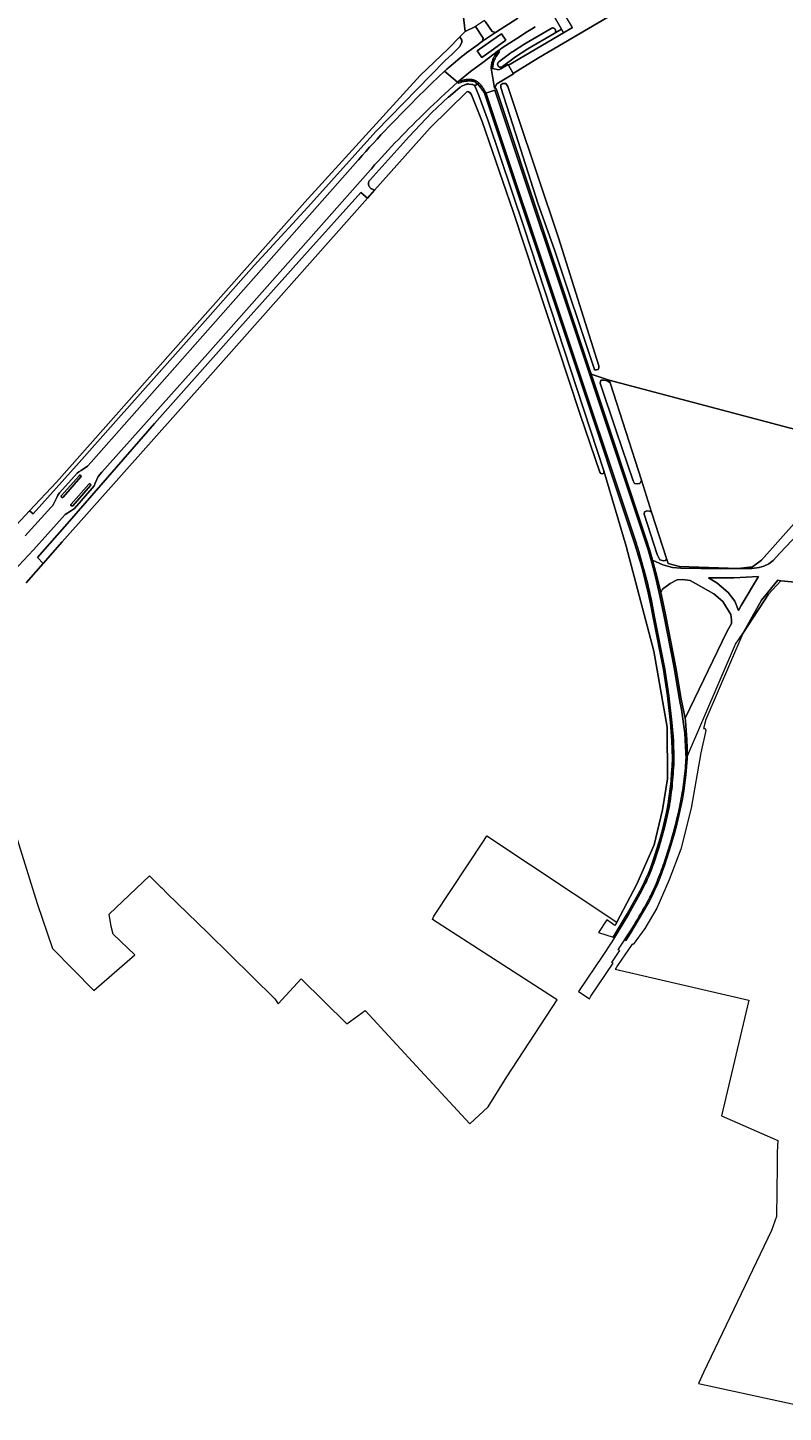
# Model space of a CAD drawing. Header units: metres. Extents: x 152737 to 157444, y 374779 to 378487.
# Tile 15 of 95: x 154939 to 155194, y 374917 to 375383. Entities that reach past the tile are written whole.
import ezdxf
from ezdxf.enums import TextEntityAlignment as Align

# ---------------------------------------------------------------- set-up
doc = ezdxf.new("R2010")
doc.units = ezdxf.units.M
for name, color, linetype, lineweight in [('B-XX-OG-TERREIN_CULTUURSCHEIDING-GV', 7, 'Continuous', 18), ('B-XX-OG-TOPOGRAFIE-T18', 10, 'Continuous', 18), ('B-XX-OG-WATER-GV', 130, 'Continuous', 18), ('B-XX-OG-WEG-GV', 7, 'Continuous', 18), ('B-XX-VH-VERHARDING_GRASBETONSTEEN-GV', 70, 'Continuous', 18), ('B-XX-VH-VERHARDING_TEGEL-GV', 252, 'Continuous', 18)]:
    doc.layers.add(name, color=color, linetype=linetype, lineweight=lineweight)
doc.styles.add('NLCS-ISO-M-T18', font='NLCS-ISO.ttf', dxfattribs={"height": 1.8})

msp = doc.modelspace()

# ---------------------------------------------------------------- linework, layer by layer
at = {"layer": 'B-XX-OG-TERREIN_CULTUURSCHEIDING-GV'}
for points in [[(154884.294, 375407.874), (154932.306, 375213.134), (154932.662, 375213.037), (154935.539, 375215.677), (154937.153, 375217.403), (154940.021, 375220.469), (154949.104, 375230.181), (154991.884, 375278.438), (155000, 375287.587), (155032.681, 375324.429), (155071.494, 375367.114), (155081.032, 375376.18), (155084.835, 375380.076), (155086.581, 375381.864), (155084.054, 375403.945)], [(155084.054, 375403.945), (155086.581, 375381.864), (155090.081, 375383.601)], [(155151.449, 375396.683), (155111.333, 375372.96), (155102.799, 375367.703), (155102.865, 375367.592), (155097.25, 375364.278), (155096.51, 375362.761), (155096.958, 375362.774), (155097.115, 375362.303), (155128.686, 375267.506), (155128.837, 375267.051), (155129.032, 375266.466), (155135.071, 375264.446), (155220.201, 375241.973)], [(154938.551, 375212.045), (154947.245, 375221.604), (154947.924, 375222.32), (154949.206, 375225.018), (154949.57, 375225.74), (154950.203, 375226.519), (154956.153, 375233.136), (154956.69, 375233.64), (154957.402, 375234.116), (154959.601, 375235.497), (154960.834, 375236.862), (155000, 375281.33), (155050.471, 375338.443), (155050.705, 375338.707), (155051.955, 375340.11), (155053.21, 375341.508), (155054.472, 375342.901), (155055.74, 375344.289), (155057.013, 375345.671), (155058.293, 375347.047), (155059.578, 375348.419), (155060.869, 375349.784), (155062.166, 375351.145), (155063.469, 375352.499), (155064.777, 375353.848), (155066.091, 375355.192), (155067.411, 375356.53), (155068.737, 375357.862), (155070.068, 375359.189), (155071.405, 375360.51), (155072.747, 375361.825), (155074.095, 375363.134), (155075.449, 375364.438), (155079.702, 375368.491), (155079.793, 375368.574), (155080.5, 375369.213), (155081.212, 375369.847), (155081.93, 375370.474), (155082.652, 375371.095), (155083.38, 375371.71), (155084.113, 375372.318), (155084.851, 375372.921), (155085.594, 375373.518), (155086.342, 375374.108), (155087.095, 375374.692), (155087.853, 375375.269), (155088.616, 375375.84), (155089.383, 375376.405), (155090.156, 375376.963), (155090.933, 375377.515), (155091.714, 375378.06), (155092.5, 375378.599), (155092.712, 375379.651), (155090.081, 375383.601), (155086.581, 375381.864), (155084.835, 375380.076), (155085.479, 375378.996), (155085.452, 375378.214), (155084.688, 375376.749), (155082.36, 375374.306), (155079.808, 375372.05), (155056.556, 375348.199), (155033.66, 375322.737), (155015.667, 375303.153), (155011.164, 375298.092), (155000, 375285.509), (154968.258, 375249.734), (154956.825, 375236.82), (154941.319, 375219.484), (154940.021, 375220.469), (154937.153, 375217.403)], [(155093.441, 375385.122), (155095.681, 375381.822), (155096.782, 375381.521), (155104.361, 375386.382)], [(155110.117, 375383.424), (155108.874, 375382.665), (155107.636, 375381.899), (155106.402, 375381.126), (155105.173, 375380.347), (155103.947, 375379.561), (155102.726, 375378.768), (155101.51, 375377.968), (155100.297, 375377.162), (155099.09, 375376.349), (155097.886, 375375.53), (155097.801, 375375.471), (155098.212, 375375.187), (155096.999, 375373.435), (155096.673, 375372.822), (155096.398, 375372.184), (155096.177, 375371.526), (155096.006, 375370.835), (155095.893, 375370.132), (155095.839, 375369.402), (155097.994, 375368.966), (155098.635, 375369.332), (155099.139, 375370.045), (155099.067, 375369.996), (155098.991, 375369.953), (155098.912, 375369.917), (155098.83, 375369.887), (155098.745, 375369.865), (155098.659, 375369.851), (155098.572, 375369.844), (155098.485, 375369.845), (155098.398, 375369.853), (155098.313, 375369.869), (155098.228, 375369.892), (155098.147, 375369.922), (155098.068, 375369.96), (155097.993, 375370.004), (155097.922, 375370.054), (155097.855, 375370.111), (155097.794, 375370.173), (155097.738, 375370.24), (155097.689, 375370.312), (155097.646, 375370.388), (155097.609, 375370.467), (155097.58, 375370.55), (155097.558, 375370.634), (155097.544, 375370.72), (155097.537, 375370.807), (155097.537, 375370.894), (155097.546, 375370.981), (155097.561, 375371.067), (155097.585, 375371.151), (155097.615, 375371.233), (155097.652, 375371.312), (155097.697, 375371.387), (155097.747, 375371.458), (155097.804, 375371.524), (155097.866, 375371.585), (155097.933, 375371.641), (155102.411, 375375.025), (155102.482, 375375.074), (155106.686, 375377.713), (155115.556, 375382.922), (155115.633, 375382.963), (155115.713, 375382.997), (155115.796, 375383.024), (155115.881, 375383.044), (155115.968, 375383.056), (155116.055, 375383.06), (155116.142, 375383.057), (155116.228, 375383.046), (155116.314, 375383.028), (155116.397, 375383.002), (155116.478, 375382.97), (155116.556, 375382.93), (155116.63, 375382.884), (155116.699, 375382.831), (155116.764, 375382.773), (155116.823, 375382.709), (155116.877, 375382.64), (155116.924, 375382.567), (155116.965, 375382.49), (155116.999, 375382.409), (155117.026, 375382.326), (155117.045, 375382.241), (155117.058, 375382.155), (155117.062, 375382.068), (155117.059, 375381.981), (155117.048, 375381.894), (155117.03, 375381.809), (155117.004, 375381.725), (155116.971, 375381.644), (155116.932, 375381.567), (155116.885, 375381.493), (155116.833, 375381.423), (155116.774, 375381.358), (155116.71, 375381.299), (155116.642, 375381.245), (155116.569, 375381.198), (155119.006, 375382.666), (155116.39, 375387.116)], [(154938.906, 375196.296), (154944.663, 375202.818), (154942.74, 375204.812), (154953.519, 375217.041), (154982.164, 375249.923), (155000, 375270.116), (155008.859, 375280.146), (155032.569, 375306.549), (155051.48, 375327.725), (155053.775, 375325.714), (155056.169, 375328.409), (155055.175, 375328.867), (155055.023, 375328.953), (155054.88, 375329.052), (155054.745, 375329.164), (155054.621, 375329.287), (155054.509, 375329.42), (155054.408, 375329.562), (155054.32, 375329.713), (155054.245, 375329.87), (155054.185, 375330.034), (155054.139, 375330.203), (155054.108, 375330.374), (155054.091, 375330.548), (155054.091, 375330.722), (155054.105, 375330.896), (155054.134, 375331.068), (155054.179, 375331.237), (155054.238, 375331.401), (155054.31, 375331.56), (155054.397, 375331.711), (155054.496, 375331.855), (155054.608, 375331.989), (155067.766, 375346.495), (155075.318, 375354.542), (155075.417, 375354.641), (155080.924, 375359.74), (155080.996, 375359.803), (155084.873, 375363.063), (155085.011, 375363.169), (155085.157, 375363.263), (155085.312, 375363.343), (155086.768, 375364.025), (155086.918, 375364.088), (155087.073, 375364.139), (155087.231, 375364.177), (155087.393, 375364.202), (155087.555, 375364.213), (155087.718, 375364.212), (155087.881, 375364.197), (155088.878, 375364.064), (155089.049, 375364.033), (155089.218, 375363.988), (155089.382, 375363.928), (155089.54, 375363.854), (155089.69, 375363.766), (155089.762, 375363.716), (155089.816, 375363.59), (155090.731, 375364.299), (155090.444, 375364.519), (155090.139, 375364.713), (155089.82, 375364.878), (155089.486, 375365.015), (155089.138, 375365.124), (155088.784, 375365.199), (155088.424, 375365.244), (155088.062, 375365.257), (155087.447, 375365.217), (155087.243, 375365.192), (155087.14, 375365.184), (155087.038, 375365.167), (155086.835, 375365.142), (155086.228, 375365.033), (155085.628, 375364.889), (155085.432, 375364.83), (155085.332, 375364.805), (155085.235, 375364.772), (155085.038, 375364.712), (155084.458, 375364.502), (155084.02, 375364.81), (155079.751, 375360.872), (155078.519, 375359.729), (155077.292, 375358.581), (155076.07, 375357.427), (155074.854, 375356.266), (155073.644, 375355.1), (155072.439, 375353.929), (155071.24, 375352.751), (155070.046, 375351.568), (155068.858, 375350.38), (155067.676, 375349.185), (155066.499, 375347.985), (155065.328, 375346.78), (155064.163, 375345.568), (155063.003, 375344.352), (155061.85, 375343.13), (155060.702, 375341.902), (155059.56, 375340.669), (155058.424, 375339.43), (155057.294, 375338.186), (155056.17, 375336.937), (155055.052, 375335.682), (155054.744, 375335.335), (155000, 375273.43), (154964.417, 375233.488), (154963.16, 375232.045), (154962.198, 375229.797), (154961.817, 375228.958), (154961.163, 375228.119), (154955.169, 375221.289), (154954.154, 375220.592), (154952.031, 375219.269), (154951.037, 375218.155), (154941.45, 375207.35), (154932.962, 375198.423)], [(154933.924, 375116.435), (154942.662, 375088.278), (154947.774, 375073.176), (154961.715, 375059.003), (154975.523, 375071.01), (154968.179, 375077.966), (154967.507, 375080.596), (154966.832, 375084.716), (154980.408, 375097.617), (154984.253, 375093.855), (154984.547, 375093.567), (154984.595, 375093.613), (154986.423, 375091.724), (155000, 375078.394), (155022.59, 375056.214), (155023.752, 375054.588), (155031.419, 375062.953), (155046.754, 375047.85), (155053.028, 375052.264), (155071.616, 375032.05), (155088.198, 375014.192), (155094.324, 375019.85), (155100.659, 375029.959), (155117.55, 375055.858), (155116.718, 375056.395), (155075.642, 375082.893), (155076.03, 375084.096), (155093.009, 375109.675), (155093.921, 375111.049), (155137.603, 375082.005), (155144.341, 375094.784), (155150.15, 375108.028), (155152.983, 375119.872), (155154.633, 375130.321), (155154.564, 375147.643), (155150.027, 375173.215), (155140.816, 375208.617), (155133.235, 375234.021), (155133.23, 375233.241), (155132.995, 375233.025), (155132.683, 375232.986), (155132.252, 375233.065), (155131.939, 375233.534), (155125.295, 375252.943), (155102.782, 375321.301), (155092.346, 375351.587), (155088.788, 375360.587), (155088.28, 375361.253), (155087.733, 375361.527), (155087.249, 375361.699), (155074.851, 375349.444), (155056.169, 375328.409), (155053.775, 375325.714), (155000, 375265.168), (154951.027, 375210.029), (154944.663, 375202.818), (154938.906, 375196.296)], [(155284.849, 375188.159), (155192.779, 375196.887), (155188.7, 375192.453), (155179.996, 375179.194), (155167.515, 375150.278), (155166.791, 375147.208), (155167.347, 375147.18), (155167.582, 375146.515), (155165.936, 375139.004), (155162.621, 375120.449), (155159.122, 375106.65), (155155.26, 375096.263), (155151.11, 375086.718), (155147.092, 375079.947), (155143.146, 375074.482), (155142.839, 375074.646), (155137.895, 375067.404), (155137.418, 375066.675), (155137.118, 375066.218), (155182.017, 375055.796), (155172.809, 375016.803), (155191.768, 375008.526), (155191.606, 375004.643), (155191.551, 375000), (155191.348, 374982.898), (155189.664, 374978.277), (155166.803, 374930.434), (155165.054, 374926.773), (155209.552, 374917.023)]]:
    msp.add_lwpolyline(points, dxfattribs=at)
for points in [[(155101.164, 375370.505), (155119.706, 375381.475), (155119.006, 375382.666), (155116.569, 375381.198), (155107.737, 375376.012), (155103.582, 375373.403), (155099.139, 375370.045), (155098.635, 375369.332), (155101.054, 375370.714)], [(155133.235, 375234.021), (155140.816, 375208.617), (155150.027, 375173.215), (155154.564, 375147.643), (155154.633, 375130.321), (155152.983, 375119.872), (155150.15, 375108.028), (155144.341, 375094.784), (155137.603, 375082.005), (155137.003, 375080.902), (155134.221, 375082.853), (155131.501, 375078.581), (155136.379, 375076.987), (155141.139, 375084.833), (155145.504, 375092.735), (155146.479, 375094.636), (155147.392, 375096.569), (155148.242, 375098.529), (155149.028, 375100.518), (155149.749, 375102.53), (155150.405, 375104.565), (155151.319, 375107.409), (155152.165, 375110.264), (155152.952, 375113.155), (155153.667, 375116.041), (155154.321, 375118.959), (155154.907, 375121.883), (155155.273, 375124.411), (155155.588, 375126.947), (155155.854, 375129.487), (155156.07, 375132.034), (155156.235, 375134.583), (155156.35, 375137.136), (155156.188, 375143.201), (155155.675, 375149.245), (155154.627, 375158.184), (155153.308, 375167.081), (155149.861, 375184.638), (155149.058, 375188.798), (155148.167, 375192.939), (155147.188, 375197.061), (155146.121, 375201.161), (155144.967, 375205.237), (155143.726, 375209.287), (155125.052, 375265.275), (155093.187, 375360.814), (155092.951, 375361.365), (155091.987, 375362.849), (155090.731, 375364.299), (155089.816, 375363.59), (155091.236, 375360.299), (155094.325, 375351.76), (155106.434, 375315.82)], [(155131.33, 375268.132), (155130.646, 375267.921), (155130.119, 375268.027), (155129.856, 375268.764), (155116.712, 375308.4), (155111.138, 375323.771), (155103.514, 375347.616), (155098.572, 375362.987), (155098.572, 375363.934), (155099.309, 375364.407), (155100.256, 375364.407), (155100.94, 375363.354), (155104.043, 375354.248), (155117.976, 375312.453), (155131.593, 375269.342), (155131.593, 375268.658)], [(155149.622, 375203.929), (155153.097, 375202.34), (155156.355, 375201.479), (155159.123, 375201.238), (155172.559, 375200.937), (155178.38, 375201.046), (155158.735, 375201.79), (155154.866, 375202.832), (155154.341, 375204.468), (155153.993, 375203.807), (155153.308, 375203.702), (155152.151, 375203.966), (155151.151, 375205.755), (155146.84, 375219.336), (155146.945, 375220.178), (155147.735, 375220.546), (155148.577, 375220.441), (155149.347, 375220.011), (155145.884, 375230.789), (155145.317, 375229.758), (155144.685, 375229.547), (155143.58, 375229.758), (155143.107, 375230.653), (155137.376, 375247.392), (155132.012, 375263.5), (155132.276, 375264.447), (155133.329, 375264.552), (155134.381, 375264.236), (155135.351, 375263.575), (155135.071, 375264.446), (155129.032, 375266.466), (155129.555, 375264.897), (155147.636, 375210.608), (155148.595, 375207.477), (155149.51, 375204.335)], [(155135.071, 375264.446), (155135.351, 375263.575), (155145.884, 375230.789), (155149.347, 375220.011), (155154.341, 375204.468), (155154.866, 375202.832), (155158.735, 375201.79), (155178.38, 375201.046), (155183.292, 375201.641), (155186.268, 375203.873), (155220.201, 375241.973)], [(155224.765, 375240.578), (155220.201, 375241.973), (155186.268, 375203.873), (155183.292, 375201.641), (155178.38, 375201.046), (155183.052, 375201.133), (155185.524, 375201.409), (155187.131, 375201.851), (155188.733, 375202.652), (155190.241, 375203.828), (155192.455, 375206.223), (155220.766, 375236.161)], [(155152.398, 375192.973), (155152.621, 375192.038), (155153.959, 375185.607), (155157.442, 375167.815), (155159.227, 375157.063), (155160.612, 375150.685), (155174.641, 375179.822), (155176.171, 375182.594), (155176.23, 375183.825), (155176.02, 375185.562), (155173.337, 375190.037), (155170.285, 375192.512), (155162.287, 375197.094), (155159.866, 375197.358), (155157.971, 375197.306), (155155.549, 375196.043), (155153.022, 375194.097)], [(155179.497, 375188.62), (155185.246, 375198.38), (155176.951, 375197.98), (155168.498, 375197.966), (155171.286, 375196.248), (155175.075, 375193.036), (155177.284, 375190.141), (155178.592, 375186.981)], [(155179.996, 375179.194), (155188.7, 375192.453), (155192.779, 375196.887), (155191.789, 375197.145), (155186.293, 375190.419)]]:
    msp.add_lwpolyline(points, close=True, dxfattribs=at)
at = {"layer": 'B-XX-OG-WATER-GV'}
for points in [[(155084.835, 375380.076), (155081.032, 375376.18), (155071.494, 375367.114), (155032.681, 375324.429), (155000, 375287.587), (154991.884, 375278.438), (154949.104, 375230.181), (154940.021, 375220.469), (154941.319, 375219.484), (154956.825, 375236.82), (154968.258, 375249.734), (155000, 375285.509), (155011.164, 375298.092), (155015.667, 375303.153), (155033.66, 375322.737), (155056.556, 375348.199), (155079.808, 375372.05), (155082.36, 375374.306), (155084.688, 375376.749), (155085.452, 375378.214), (155085.479, 375378.996)], [(155099.139, 375370.045), (155103.582, 375373.403), (155107.737, 375376.012), (155116.569, 375381.198), (155116.642, 375381.245), (155116.71, 375381.299), (155116.774, 375381.358), (155116.833, 375381.423), (155116.885, 375381.493), (155116.932, 375381.567), (155116.971, 375381.644), (155117.004, 375381.725), (155117.03, 375381.809), (155117.048, 375381.894), (155117.059, 375381.981), (155117.062, 375382.068), (155117.058, 375382.155), (155117.045, 375382.241), (155117.026, 375382.326), (155116.999, 375382.409), (155116.965, 375382.49), (155116.924, 375382.567), (155116.877, 375382.64), (155116.823, 375382.709), (155116.764, 375382.773), (155116.699, 375382.831), (155116.63, 375382.884), (155116.556, 375382.93), (155116.478, 375382.97), (155116.397, 375383.002), (155116.314, 375383.028), (155116.228, 375383.046), (155116.142, 375383.057), (155116.055, 375383.06), (155115.968, 375383.056), (155115.881, 375383.044), (155115.796, 375383.024), (155115.713, 375382.997), (155115.633, 375382.963), (155115.556, 375382.922), (155106.686, 375377.713), (155102.482, 375375.074), (155102.411, 375375.025), (155097.933, 375371.641), (155097.866, 375371.585), (155097.804, 375371.524), (155097.747, 375371.458), (155097.697, 375371.387), (155097.652, 375371.312), (155097.615, 375371.233), (155097.585, 375371.151), (155097.561, 375371.067), (155097.546, 375370.981), (155097.537, 375370.894), (155097.537, 375370.807), (155097.544, 375370.72), (155097.558, 375370.634), (155097.58, 375370.55), (155097.609, 375370.467), (155097.646, 375370.388), (155097.689, 375370.312), (155097.738, 375370.24), (155097.794, 375370.173), (155097.855, 375370.111), (155097.922, 375370.054), (155097.993, 375370.004), (155098.068, 375369.96), (155098.147, 375369.922), (155098.228, 375369.892), (155098.313, 375369.869), (155098.398, 375369.853), (155098.485, 375369.845), (155098.572, 375369.844), (155098.659, 375369.851), (155098.745, 375369.865), (155098.83, 375369.887), (155098.912, 375369.917), (155098.991, 375369.953), (155099.067, 375369.996)], [(155056.169, 375328.409), (155074.851, 375349.444), (155087.249, 375361.699), (155087.733, 375361.527), (155088.28, 375361.253), (155088.788, 375360.587), (155092.346, 375351.587), (155102.782, 375321.301), (155125.295, 375252.943), (155131.939, 375233.534), (155132.252, 375233.065), (155132.683, 375232.986), (155132.995, 375233.025), (155133.23, 375233.241), (155133.235, 375234.021), (155106.434, 375315.82), (155094.325, 375351.76), (155091.236, 375360.299), (155089.816, 375363.59), (155089.762, 375363.716), (155089.69, 375363.766), (155089.54, 375363.854), (155089.382, 375363.928), (155089.218, 375363.988), (155089.049, 375364.033), (155088.878, 375364.064), (155087.881, 375364.197), (155087.718, 375364.212), (155087.555, 375364.213), (155087.393, 375364.202), (155087.231, 375364.177), (155087.073, 375364.139), (155086.918, 375364.088), (155086.768, 375364.025), (155085.312, 375363.343), (155085.157, 375363.263), (155085.011, 375363.169), (155084.873, 375363.063), (155080.996, 375359.803), (155080.924, 375359.74), (155075.417, 375354.641), (155075.318, 375354.542), (155067.766, 375346.495), (155054.608, 375331.989), (155054.496, 375331.855), (155054.397, 375331.711), (155054.31, 375331.56), (155054.238, 375331.401), (155054.179, 375331.237), (155054.134, 375331.068), (155054.105, 375330.896), (155054.091, 375330.722), (155054.091, 375330.548), (155054.108, 375330.374), (155054.139, 375330.203), (155054.185, 375330.034), (155054.245, 375329.87), (155054.32, 375329.713), (155054.408, 375329.562), (155054.509, 375329.42), (155054.621, 375329.287), (155054.745, 375329.164), (155054.88, 375329.052), (155055.023, 375328.953), (155055.175, 375328.867)], [(155131.33, 375268.132), (155131.593, 375268.658), (155131.593, 375269.342), (155117.976, 375312.453), (155104.043, 375354.248), (155100.94, 375363.354), (155100.256, 375364.407), (155099.309, 375364.407), (155098.572, 375363.934), (155098.572, 375362.987), (155103.514, 375347.616), (155111.138, 375323.771), (155116.712, 375308.4), (155129.856, 375268.764), (155130.119, 375268.027), (155130.646, 375267.921)], [(154944.663, 375202.818), (154951.027, 375210.029), (155000, 375265.168), (155053.775, 375325.714), (155051.48, 375327.725), (155032.569, 375306.549), (155008.859, 375280.146), (155000, 375270.116), (154982.164, 375249.923), (154953.519, 375217.041), (154942.74, 375204.812)], [(155145.884, 375230.789), (155135.351, 375263.575), (155134.381, 375264.236), (155133.329, 375264.552), (155132.276, 375264.447), (155132.012, 375263.5), (155137.376, 375247.392), (155143.107, 375230.653), (155143.58, 375229.758), (155144.685, 375229.547), (155145.317, 375229.758)], [(155154.341, 375204.468), (155149.347, 375220.011), (155148.577, 375220.441), (155147.735, 375220.546), (155146.945, 375220.178), (155146.84, 375219.336), (155151.151, 375205.755), (155152.151, 375203.966), (155153.308, 375203.702), (155153.993, 375203.807)]]:
    msp.add_lwpolyline(points, close=True, dxfattribs=at)
at = {"layer": 'B-XX-OG-WEG-GV'}
for points in [[(155122.677, 375383.257), (155119.706, 375381.475), (155101.164, 375370.505), (155102.799, 375367.703), (155111.333, 375372.96), (155151.449, 375396.683)], [(155104.361, 375386.382), (155096.782, 375381.521), (155092.5, 375378.599), (155091.714, 375378.06), (155090.933, 375377.515), (155090.156, 375376.963), (155089.383, 375376.405), (155088.616, 375375.84), (155087.853, 375375.269), (155087.095, 375374.692), (155086.342, 375374.108), (155085.594, 375373.518), (155084.851, 375372.921), (155084.113, 375372.318), (155083.38, 375371.71), (155082.652, 375371.095), (155081.93, 375370.474), (155081.212, 375369.847), (155080.5, 375369.213), (155079.793, 375368.574), (155079.702, 375368.491), (155084.02, 375364.81), (155088.393, 375368.397), (155092.537, 375371.493), (155097.801, 375375.471), (155097.886, 375375.53), (155099.09, 375376.349), (155100.297, 375377.162), (155101.51, 375377.968), (155102.726, 375378.768), (155103.947, 375379.561), (155105.173, 375380.347), (155106.402, 375381.126), (155107.636, 375381.899), (155108.874, 375382.665), (155110.117, 375383.424)], [(154932.962, 375198.423), (154941.45, 375207.35), (154951.037, 375218.155), (154952.031, 375219.269), (154954.154, 375220.592), (154955.169, 375221.289), (154961.163, 375228.119), (154961.817, 375228.958), (154962.198, 375229.797), (154963.16, 375232.045), (154964.417, 375233.488), (155000, 375273.43), (155054.744, 375335.335), (155055.052, 375335.682), (155056.17, 375336.937), (155057.294, 375338.186), (155058.424, 375339.43), (155059.56, 375340.669), (155060.702, 375341.902), (155061.85, 375343.13), (155063.003, 375344.352), (155064.163, 375345.568), (155065.328, 375346.78), (155066.499, 375347.985), (155067.676, 375349.185), (155068.858, 375350.38), (155070.046, 375351.568), (155071.24, 375352.751), (155072.439, 375353.929), (155073.644, 375355.1), (155074.854, 375356.266), (155076.07, 375357.427), (155077.292, 375358.581), (155078.519, 375359.729), (155079.751, 375360.872), (155084.02, 375364.81), (155079.702, 375368.491), (155075.449, 375364.438), (155074.095, 375363.134), (155072.747, 375361.825), (155071.405, 375360.51), (155070.068, 375359.189), (155068.737, 375357.862), (155067.411, 375356.53), (155066.091, 375355.192), (155064.777, 375353.848), (155063.469, 375352.499), (155062.166, 375351.145), (155060.869, 375349.784), (155059.578, 375348.419), (155058.293, 375347.047), (155057.013, 375345.671), (155055.74, 375344.289), (155054.472, 375342.901), (155053.21, 375341.508), (155051.955, 375340.11), (155050.705, 375338.707), (155050.471, 375338.443), (155000, 375281.33), (154960.834, 375236.862), (154959.601, 375235.497), (154957.402, 375234.116), (154956.69, 375233.64), (154956.153, 375233.136), (154950.203, 375226.519), (154949.57, 375225.74), (154949.206, 375225.018), (154947.924, 375222.32), (154947.245, 375221.604), (154938.551, 375212.045)], [(155220.766, 375236.161), (155192.455, 375206.223), (155190.241, 375203.828), (155188.733, 375202.652), (155187.131, 375201.851), (155185.524, 375201.409), (155183.052, 375201.133), (155178.38, 375201.046), (155172.559, 375200.937), (155159.123, 375201.238), (155156.355, 375201.479), (155153.097, 375202.34), (155149.622, 375203.929), (155150.323, 375201.387), (155151.066, 375198.548), (155151.087, 375198.467), (155152.398, 375192.973), (155153.022, 375194.097), (155155.549, 375196.043), (155157.971, 375197.306), (155159.866, 375197.358), (155162.287, 375197.094), (155170.285, 375192.512), (155173.337, 375190.037), (155176.02, 375185.562), (155176.23, 375183.825), (155176.171, 375182.594), (155174.641, 375179.822), (155160.612, 375150.685), (155160.699, 375149.862), (155161.141, 375143.445), (155161.367, 375138.038), (155177.567, 375175.642), (155179.996, 375179.194), (155186.293, 375190.419), (155191.789, 375197.145), (155192.779, 375196.887), (155284.849, 375188.159)]]:
    msp.add_lwpolyline(points, dxfattribs=at)
for points in [[(155119.006, 375382.666), (155119.706, 375381.475), (155122.677, 375383.257), (155122.017, 375384.372), (155119.386, 375388.816), (155116.39, 375387.116)], [(155092.5, 375378.599), (155096.782, 375381.521), (155095.681, 375381.822), (155093.441, 375385.122), (155093.11, 375385.61), (155090.081, 375383.601), (155092.712, 375379.651)], [(155096.12, 375375.956), (155092.208, 375373.138), (155090.671, 375375.387), (155095.219, 375378.601), (155098.888, 375381.043), (155100.296, 375378.928)], [(155096.12, 375375.956), (155100.296, 375378.928), (155098.888, 375381.043), (155095.219, 375378.601), (155090.671, 375375.387), (155092.208, 375373.138)], [(155093.607, 375361.102), (155096.641, 375362.141), (155097.115, 375362.303), (155096.958, 375362.774), (155096.51, 375362.761), (155095.346, 375369.501), (155095.352, 375369.641), (155095.369, 375369.906), (155095.394, 375370.171), (155095.428, 375370.435), (155095.469, 375370.698), (155095.518, 375370.959), (155095.575, 375371.219), (155095.639, 375371.477), (155095.712, 375371.733), (155095.792, 375371.987), (155095.88, 375372.238), (155095.975, 375372.487), (155096.077, 375372.732), (155096.187, 375372.975), (155096.304, 375373.213), (155096.429, 375373.449), (155096.56, 375373.68), (155097.801, 375375.471), (155092.537, 375371.493), (155088.393, 375368.397), (155084.02, 375364.81), (155084.223, 375364.903), (155084.483, 375365.014), (155084.747, 375365.117), (155085.014, 375365.214), (155085.283, 375365.303), (155085.555, 375365.384), (155085.829, 375365.457), (155086.105, 375365.523), (155086.382, 375365.581), (155086.661, 375365.631), (155086.942, 375365.673), (155087.223, 375365.707), (155087.506, 375365.733), (155087.789, 375365.752), (155088.072, 375365.762), (155088.241, 375365.76), (155088.433, 375365.751), (155088.623, 375365.733), (155088.813, 375365.707), (155089.002, 375365.674), (155089.189, 375365.633), (155089.374, 375365.584), (155089.557, 375365.527), (155089.737, 375365.463), (155089.915, 375365.391), (155090.089, 375365.312), (155090.26, 375365.225), (155090.427, 375365.132), (155090.591, 375365.032), (155090.749, 375364.924), (155090.904, 375364.811), (155091.053, 375364.691), (155091.216, 375364.534), (155091.428, 375364.321), (155091.634, 375364.102), (155091.834, 375363.878), (155092.028, 375363.648), (155092.216, 375363.413), (155092.397, 375363.174), (155092.572, 375362.93), (155092.74, 375362.681), (155092.902, 375362.428), (155093.057, 375362.17), (155093.205, 375361.909), (155093.346, 375361.643), (155093.48, 375361.374)], [(155096.51, 375362.761), (155097.25, 375364.278), (155102.865, 375367.592), (155102.799, 375367.703), (155101.164, 375370.505), (155101.054, 375370.714), (155098.635, 375369.332), (155097.994, 375368.966), (155095.839, 375369.402), (155095.346, 375369.501)], [(155136.867, 375076.827), (155135.952, 375075.398), (155132.9, 375070.863), (155124.727, 375058.719), (155127.993, 375056.573), (155128.393, 375056.273), (155128.925, 375057.069), (155136.363, 375068.215), (155135.919, 375068.45), (155138.589, 375072.449), (155138.081, 375072.771), (155138.682, 375073.652), (155139.363, 375074.669), (155140.036, 375075.69), (155140.33, 375076.141), (155140.704, 375076.715), (155141.364, 375077.745), (155142.018, 375078.779), (155142.665, 375079.817), (155143.305, 375080.859), (155143.938, 375081.906), (155144.565, 375082.957), (155145.184, 375084.012), (155145.797, 375085.07), (155146.403, 375086.133), (155147.002, 375087.2), (155147.593, 375088.271), (155148.178, 375089.345), (155148.756, 375090.424), (155149.07, 375091.017), (155149.435, 375091.784), (155149.793, 375092.554), (155150.144, 375093.327), (155150.487, 375094.103), (155150.823, 375094.883), (155151.152, 375095.666), (155151.473, 375096.452), (155151.787, 375097.241), (155152.093, 375098.033), (155152.392, 375098.827), (155152.684, 375099.625), (155152.968, 375100.425), (155153.244, 375101.228), (155153.513, 375102.033), (155153.774, 375102.841), (155153.971, 375103.469), (155154.324, 375104.526), (155154.669, 375105.586), (155155.007, 375106.648), (155155.337, 375107.713), (155155.66, 375108.78), (155155.974, 375109.849), (155156.282, 375110.921), (155156.581, 375111.995), (155156.873, 375113.07), (155157.157, 375114.148), (155157.433, 375115.228), (155157.701, 375116.31), (155157.962, 375117.394), (155158.215, 375118.479), (155158.46, 375119.567), (155158.697, 375120.656), (155158.781, 375121.049), (155158.968, 375121.958), (155159.148, 375122.869), (155159.319, 375123.781), (155159.483, 375124.695), (155159.639, 375125.61), (155159.787, 375126.526), (155159.927, 375127.444), (155160.06, 375128.363), (155160.184, 375129.283), (155160.3, 375130.204), (155160.409, 375131.126), (155160.509, 375132.048), (155160.602, 375132.972), (155160.686, 375133.896), (155160.763, 375134.821), (155160.831, 375135.747), (155160.892, 375136.674), (155160.91, 375136.979), (155160.642, 375143.408), (155160.49, 375145.619), (155159.334, 375153.641), (155158.752, 375156.87), (155156.951, 375167.722), (155153.472, 375185.491), (155152.131, 375191.937), (155150.603, 375198.341), (155149.835, 375201.275), (155149.029, 375204.2), (155148.118, 375207.328), (155147.163, 375210.444), (155128.211, 375267.348), (155096.641, 375362.141), (155093.607, 375361.102), (155093.652, 375361.001), (155144.204, 375209.433), (155144.283, 375209.184), (155144.66, 375207.981), (155145.029, 375206.776), (155145.391, 375205.568), (155145.744, 375204.358), (155146.091, 375203.146), (155146.429, 375201.932), (155146.76, 375200.716), (155147.083, 375199.497), (155147.398, 375198.276), (155147.706, 375197.054), (155148.005, 375195.83), (155148.297, 375194.603), (155148.582, 375193.375), (155148.858, 375192.145), (155149.127, 375190.913), (155149.387, 375189.68), (155149.64, 375188.445), (155149.885, 375187.209), (155150.123, 375185.971), (155150.352, 375184.731), (155153.801, 375167.167), (155155.123, 375158.251), (155156.172, 375149.299), (155156.687, 375143.223), (155156.85, 375137.128), (155156.846, 375137.025), (155156.806, 375136.006), (155156.757, 375134.987), (155156.701, 375133.968), (155156.636, 375132.95), (155156.563, 375131.932), (155156.483, 375130.915), (155156.394, 375129.898), (155156.298, 375128.883), (155156.193, 375127.868), (155156.081, 375126.854), (155155.961, 375125.84), (155155.832, 375124.828), (155155.696, 375123.817), (155155.552, 375122.807), (155155.4, 375121.798), (155155.314, 375121.346), (155155.115, 375120.334), (155154.909, 375119.325), (155154.695, 375118.317), (155154.473, 375117.31), (155154.243, 375116.306), (155154.005, 375115.303), (155153.76, 375114.302), (155153.506, 375113.303), (155153.245, 375112.306), (155152.977, 375111.311), (155152.7, 375110.318), (155152.416, 375109.328), (155152.124, 375108.339), (155151.825, 375107.353), (155151.518, 375106.369), (155151.203, 375105.388), (155150.881, 375104.409), (155150.729, 375103.915), (155150.507, 375103.221), (155150.278, 375102.53), (155150.041, 375101.841), (155149.797, 375101.154), (155149.545, 375100.47), (155149.286, 375099.79), (155149.019, 375099.112), (155148.745, 375098.437), (155148.464, 375097.765), (155148.175, 375097.096), (155147.879, 375096.431), (155147.575, 375095.768), (155147.265, 375095.109), (155146.947, 375094.454), (155146.622, 375093.802), (155146.289, 375093.154), (155145.95, 375092.509), (155141.567, 375084.575)], [(154951.171, 375225.024), (154951.119, 375225.019), (154951.067, 375225.022), (154951.016, 375225.033), (154950.967, 375225.051), (154950.922, 375225.077), (154950.881, 375225.109), (154950.843, 375225.147), (154950.809, 375225.19), (154950.782, 375225.239), (154950.763, 375225.29), (154950.751, 375225.344), (154950.747, 375225.399), (154950.751, 375225.454), (154950.763, 375225.508), (154950.783, 375225.56), (154950.81, 375225.608), (154950.843, 375225.652), (154956.744, 375232.344), (154956.783, 375232.385), (154956.826, 375232.419), (154956.874, 375232.446), (154956.925, 375232.467), (154956.979, 375232.479), (154957.034, 375232.484), (154957.089, 375232.48), (154957.143, 375232.469), (154957.194, 375232.45), (154957.269, 375232.408), (154957.309, 375232.374), (154957.343, 375232.335), (154957.372, 375232.291), (154957.393, 375232.243), (154957.407, 375232.193), (154957.413, 375232.141), (154957.411, 375232.088), (154957.401, 375232.037), (154957.384, 375231.988), (154957.359, 375231.942), (154957.327, 375231.9), (154951.352, 375225.12), (154951.313, 375225.086), (154951.269, 375225.058), (154951.221, 375225.038)], [(154954.412, 375222.139), (154954.36, 375222.134), (154954.308, 375222.137), (154954.257, 375222.148), (154954.208, 375222.166), (154954.163, 375222.192), (154954.122, 375222.224), (154954.084, 375222.262), (154954.05, 375222.306), (154954.023, 375222.354), (154954.004, 375222.405), (154953.992, 375222.459), (154953.988, 375222.514), (154953.992, 375222.569), (154954.004, 375222.623), (154954.024, 375222.675), (154954.051, 375222.723), (154954.084, 375222.767), (154959.985, 375229.459), (154960.024, 375229.5), (154960.067, 375229.534), (154960.115, 375229.562), (154960.166, 375229.582), (154960.22, 375229.594), (154960.275, 375229.599), (154960.33, 375229.595), (154960.384, 375229.584), (154960.435, 375229.565), (154960.51, 375229.523), (154960.55, 375229.489), (154960.585, 375229.45), (154960.613, 375229.406), (154960.634, 375229.358), (154960.648, 375229.308), (154960.654, 375229.256), (154960.652, 375229.203), (154960.642, 375229.152), (154960.625, 375229.103), (154960.6, 375229.057), (154960.568, 375229.015), (154954.593, 375222.235), (154954.554, 375222.201), (154954.51, 375222.173), (154954.462, 375222.153)], [(155179.497, 375188.62), (155178.592, 375186.981), (155177.284, 375190.141), (155175.075, 375193.036), (155171.286, 375196.248), (155168.498, 375197.966), (155176.951, 375197.98), (155185.246, 375198.38)]]:
    msp.add_lwpolyline(points, close=True, dxfattribs=at)
at = {"layer": 'B-XX-VH-VERHARDING_GRASBETONSTEEN-GV'}
for points in [[(155095.346, 375369.501), (155095.839, 375369.402), (155095.893, 375370.132), (155096.006, 375370.835), (155096.177, 375371.526), (155096.398, 375372.184), (155096.673, 375372.822), (155096.999, 375373.435), (155098.212, 375375.187), (155097.801, 375375.471), (155096.56, 375373.68), (155096.429, 375373.449), (155096.304, 375373.213), (155096.187, 375372.975), (155096.077, 375372.732), (155095.975, 375372.487), (155095.88, 375372.238), (155095.792, 375371.987), (155095.712, 375371.733), (155095.639, 375371.477), (155095.575, 375371.219), (155095.518, 375370.959), (155095.469, 375370.698), (155095.428, 375370.435), (155095.394, 375370.171), (155095.369, 375369.906), (155095.352, 375369.641)], [(155084.02, 375364.81), (155084.458, 375364.502), (155085.038, 375364.712), (155085.235, 375364.772), (155085.332, 375364.805), (155085.432, 375364.83), (155085.628, 375364.889), (155086.228, 375365.033), (155086.835, 375365.142), (155087.038, 375365.167), (155087.14, 375365.184), (155087.243, 375365.192), (155087.447, 375365.217), (155088.062, 375365.257), (155088.424, 375365.244), (155088.784, 375365.199), (155089.138, 375365.124), (155089.486, 375365.015), (155089.82, 375364.878), (155090.139, 375364.713), (155090.444, 375364.519), (155090.731, 375364.299), (155091.987, 375362.849), (155092.951, 375361.365), (155093.187, 375360.814), (155125.052, 375265.275), (155143.726, 375209.287), (155144.967, 375205.237), (155146.121, 375201.161), (155147.188, 375197.061), (155148.167, 375192.939), (155149.058, 375188.798), (155149.861, 375184.638), (155153.308, 375167.081), (155154.627, 375158.184), (155155.675, 375149.245), (155156.188, 375143.201), (155156.35, 375137.136), (155156.235, 375134.583), (155156.07, 375132.034), (155155.854, 375129.487), (155155.588, 375126.947), (155155.273, 375124.411), (155154.907, 375121.883), (155154.321, 375118.959), (155153.667, 375116.041), (155152.952, 375113.155), (155152.165, 375110.264), (155151.319, 375107.409), (155150.405, 375104.565), (155149.749, 375102.53), (155149.028, 375100.518), (155148.242, 375098.529), (155147.392, 375096.569), (155146.479, 375094.636), (155145.504, 375092.735), (155141.139, 375084.833), (155136.379, 375076.987), (155136.867, 375076.827), (155141.567, 375084.575), (155145.95, 375092.509), (155146.289, 375093.154), (155146.622, 375093.802), (155146.947, 375094.454), (155147.265, 375095.109), (155147.575, 375095.768), (155147.879, 375096.431), (155148.175, 375097.096), (155148.464, 375097.765), (155148.745, 375098.437), (155149.019, 375099.112), (155149.286, 375099.79), (155149.545, 375100.47), (155149.797, 375101.154), (155150.041, 375101.841), (155150.278, 375102.53), (155150.507, 375103.221), (155150.729, 375103.915), (155150.881, 375104.409), (155151.203, 375105.388), (155151.518, 375106.369), (155151.825, 375107.353), (155152.124, 375108.339), (155152.416, 375109.328), (155152.7, 375110.318), (155152.977, 375111.311), (155153.245, 375112.306), (155153.506, 375113.303), (155153.76, 375114.302), (155154.005, 375115.303), (155154.243, 375116.306), (155154.473, 375117.31), (155154.695, 375118.317), (155154.909, 375119.325), (155155.115, 375120.334), (155155.314, 375121.346), (155155.4, 375121.798), (155155.552, 375122.807), (155155.696, 375123.817), (155155.832, 375124.828), (155155.961, 375125.84), (155156.081, 375126.854), (155156.193, 375127.868), (155156.298, 375128.883), (155156.394, 375129.898), (155156.483, 375130.915), (155156.563, 375131.932), (155156.636, 375132.95), (155156.701, 375133.968), (155156.757, 375134.987), (155156.806, 375136.006), (155156.846, 375137.025), (155156.85, 375137.128), (155156.687, 375143.223), (155156.172, 375149.299), (155155.123, 375158.251), (155153.801, 375167.167), (155150.352, 375184.731), (155150.123, 375185.971), (155149.885, 375187.209), (155149.64, 375188.445), (155149.387, 375189.68), (155149.127, 375190.913), (155148.858, 375192.145), (155148.582, 375193.375), (155148.297, 375194.603), (155148.005, 375195.83), (155147.706, 375197.054), (155147.398, 375198.276), (155147.083, 375199.497), (155146.76, 375200.716), (155146.429, 375201.932), (155146.091, 375203.146), (155145.744, 375204.358), (155145.391, 375205.568), (155145.029, 375206.776), (155144.66, 375207.981), (155144.283, 375209.184), (155144.204, 375209.433), (155093.652, 375361.001), (155093.607, 375361.102), (155093.48, 375361.374), (155093.346, 375361.643), (155093.205, 375361.909), (155093.057, 375362.17), (155092.902, 375362.428), (155092.74, 375362.681), (155092.572, 375362.93), (155092.397, 375363.174), (155092.216, 375363.413), (155092.028, 375363.648), (155091.834, 375363.878), (155091.634, 375364.102), (155091.428, 375364.321), (155091.216, 375364.534), (155091.053, 375364.691), (155090.904, 375364.811), (155090.749, 375364.924), (155090.591, 375365.032), (155090.427, 375365.132), (155090.26, 375365.225), (155090.089, 375365.312), (155089.915, 375365.391), (155089.737, 375365.463), (155089.557, 375365.527), (155089.374, 375365.584), (155089.189, 375365.633), (155089.002, 375365.674), (155088.813, 375365.707), (155088.623, 375365.733), (155088.433, 375365.751), (155088.241, 375365.76), (155088.072, 375365.762), (155087.789, 375365.752), (155087.506, 375365.733), (155087.223, 375365.707), (155086.942, 375365.673), (155086.661, 375365.631), (155086.382, 375365.581), (155086.105, 375365.523), (155085.829, 375365.457), (155085.555, 375365.384), (155085.283, 375365.303), (155085.014, 375365.214), (155084.747, 375365.117), (155084.483, 375365.014), (155084.223, 375364.903)], [(155140.33, 375076.141), (155140.771, 375075.878), (155142.321, 375078.308), (155143.834, 375080.762), (155145.311, 375083.237), (155146.751, 375085.734), (155148.153, 375088.253), (155149.517, 375090.792), (155150.468, 375092.827), (155151.369, 375094.888), (155152.218, 375096.969), (155153.013, 375099.065), (155153.756, 375101.178), (155154.446, 375103.312), (155155.393, 375106.21), (155156.283, 375109.126), (155157.116, 375112.058), (155157.892, 375115.007), (155158.611, 375117.97), (155159.271, 375120.947), (155159.793, 375123.592), (155160.25, 375126.249), (155160.64, 375128.916), (155160.964, 375131.593), (155161.221, 375134.275), (155161.411, 375136.966), (155161.367, 375138.038), (155161.141, 375143.445), (155160.699, 375149.862), (155160.612, 375150.685), (155159.227, 375157.063), (155157.442, 375167.815), (155153.959, 375185.607), (155152.621, 375192.038), (155152.398, 375192.973), (155151.087, 375198.467), (155151.066, 375198.548), (155150.323, 375201.387), (155149.622, 375203.929), (155149.51, 375204.335), (155148.595, 375207.477), (155147.636, 375210.608), (155129.555, 375264.897), (155129.032, 375266.466), (155128.837, 375267.051), (155128.686, 375267.506), (155097.115, 375362.303), (155096.641, 375362.141), (155128.211, 375267.348), (155147.163, 375210.444), (155148.118, 375207.328), (155149.029, 375204.2), (155149.835, 375201.275), (155150.603, 375198.341), (155152.131, 375191.937), (155153.472, 375185.491), (155156.951, 375167.722), (155158.752, 375156.87), (155159.334, 375153.641), (155160.49, 375145.619), (155160.642, 375143.408), (155160.91, 375136.979), (155160.892, 375136.674), (155160.831, 375135.747), (155160.763, 375134.821), (155160.686, 375133.896), (155160.602, 375132.972), (155160.509, 375132.048), (155160.409, 375131.126), (155160.3, 375130.204), (155160.184, 375129.283), (155160.06, 375128.363), (155159.927, 375127.444), (155159.787, 375126.526), (155159.639, 375125.61), (155159.483, 375124.695), (155159.319, 375123.781), (155159.148, 375122.869), (155158.968, 375121.958), (155158.781, 375121.049), (155158.697, 375120.656), (155158.46, 375119.567), (155158.215, 375118.479), (155157.962, 375117.394), (155157.701, 375116.31), (155157.433, 375115.228), (155157.157, 375114.148), (155156.873, 375113.07), (155156.581, 375111.995), (155156.282, 375110.921), (155155.974, 375109.849), (155155.66, 375108.78), (155155.337, 375107.713), (155155.007, 375106.648), (155154.669, 375105.586), (155154.324, 375104.526), (155153.971, 375103.469), (155153.774, 375102.841), (155153.513, 375102.033), (155153.244, 375101.228), (155152.968, 375100.425), (155152.684, 375099.625), (155152.392, 375098.827), (155152.093, 375098.033), (155151.787, 375097.241), (155151.473, 375096.452), (155151.152, 375095.666), (155150.823, 375094.883), (155150.487, 375094.103), (155150.144, 375093.327), (155149.793, 375092.554), (155149.435, 375091.784), (155149.07, 375091.017), (155148.756, 375090.424), (155148.178, 375089.345), (155147.593, 375088.271), (155147.002, 375087.2), (155146.403, 375086.133), (155145.797, 375085.07), (155145.184, 375084.012), (155144.565, 375082.957), (155143.938, 375081.906), (155143.305, 375080.859), (155142.665, 375079.817), (155142.018, 375078.779), (155141.364, 375077.745), (155140.704, 375076.715)]]:
    msp.add_lwpolyline(points, close=True, dxfattribs=at)
at = {"layer": 'B-XX-VH-VERHARDING_TEGEL-GV'}
for points in [[(154951.171, 375225.024), (154951.221, 375225.038), (154951.269, 375225.058), (154951.313, 375225.086), (154951.352, 375225.12), (154957.327, 375231.9), (154957.359, 375231.942), (154957.384, 375231.988), (154957.401, 375232.037), (154957.411, 375232.088), (154957.413, 375232.141), (154957.407, 375232.193), (154957.393, 375232.243), (154957.372, 375232.291), (154957.343, 375232.335), (154957.309, 375232.374), (154957.269, 375232.408), (154957.194, 375232.45), (154957.143, 375232.469), (154957.089, 375232.48), (154957.034, 375232.484), (154956.979, 375232.479), (154956.925, 375232.467), (154956.874, 375232.446), (154956.826, 375232.419), (154956.783, 375232.385), (154956.744, 375232.344), (154950.843, 375225.652), (154950.81, 375225.608), (154950.783, 375225.56), (154950.763, 375225.508), (154950.751, 375225.454), (154950.747, 375225.399), (154950.751, 375225.344), (154950.763, 375225.29), (154950.782, 375225.239), (154950.809, 375225.19), (154950.843, 375225.147), (154950.881, 375225.109), (154950.922, 375225.077), (154950.967, 375225.051), (154951.016, 375225.033), (154951.067, 375225.022), (154951.119, 375225.019)], [(154954.412, 375222.139), (154954.462, 375222.153), (154954.51, 375222.173), (154954.554, 375222.201), (154954.593, 375222.235), (154960.568, 375229.015), (154960.6, 375229.057), (154960.625, 375229.103), (154960.642, 375229.152), (154960.652, 375229.203), (154960.654, 375229.256), (154960.648, 375229.308), (154960.634, 375229.358), (154960.613, 375229.406), (154960.585, 375229.45), (154960.55, 375229.489), (154960.51, 375229.523), (154960.435, 375229.565), (154960.384, 375229.584), (154960.33, 375229.595), (154960.275, 375229.599), (154960.22, 375229.594), (154960.166, 375229.582), (154960.115, 375229.562), (154960.067, 375229.534), (154960.024, 375229.5), (154959.985, 375229.459), (154954.084, 375222.767), (154954.051, 375222.723), (154954.024, 375222.675), (154954.004, 375222.623), (154953.992, 375222.569), (154953.988, 375222.514), (154953.992, 375222.459), (154954.004, 375222.405), (154954.023, 375222.354), (154954.05, 375222.306), (154954.084, 375222.262), (154954.122, 375222.224), (154954.163, 375222.192), (154954.208, 375222.166), (154954.257, 375222.148), (154954.308, 375222.137), (154954.36, 375222.134)]]:
    msp.add_lwpolyline(points, close=True, dxfattribs=at)

# ---------------------------------------------------------------- texts
at = {"layer": 'B-XX-OG-TOPOGRAFIE-T18', "style": 'NLCS-ISO-M-T18'}
msp.add_text('Kapelstraat', height=0.0018, rotation=288.4, dxfattribs=at).set_placement((155127.659, 375264.054), align=Align.MIDDLE_CENTER)
msp.add_text('Kapelstraat', height=0.0018, rotation=288.4, dxfattribs=at).set_placement((155127.659, 375264.054), align=Align.MIDDLE_CENTER)
msp.add_text('Kapelstraat', height=0.0018, rotation=288.4, dxfattribs=at).set_placement((155127.659, 375264.054), align=Align.MIDDLE_CENTER)
msp.add_text('Kapelstraat', height=0.0018, rotation=288.4, dxfattribs=at).set_placement((155127.659, 375264.054), align=Align.MIDDLE_CENTER)

doc.saveas('drawing.dxf')
